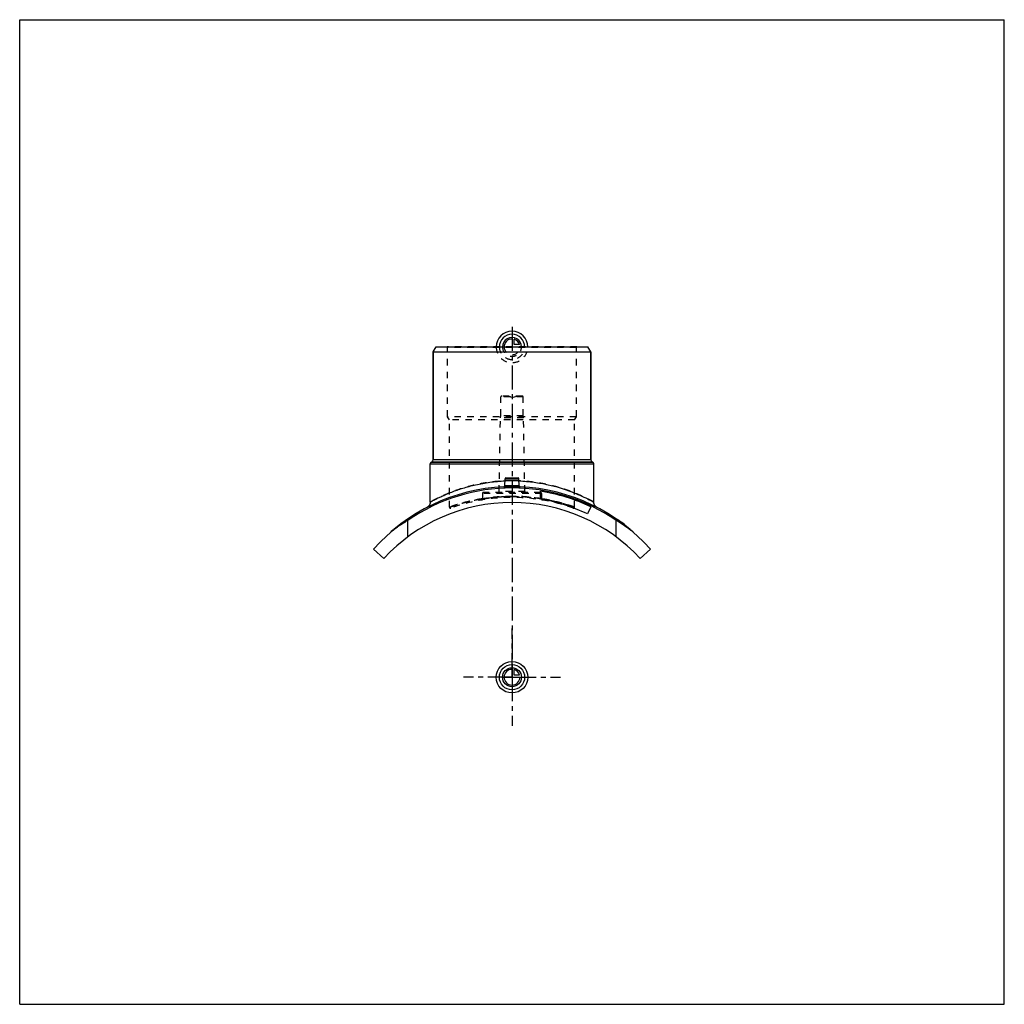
# Model space of a CAD drawing. Header units: millimetres. Extents: x 0 to 1000, y 0 to 1000.
import ezdxf

# ---------------------------------------------------------------- set-up
doc = ezdxf.new("R2010")
doc.units = ezdxf.units.MM
doc.header["$LTSCALE"] = 65.185185
doc.linetypes.add('CENTER', pattern=[0.6, 0.375, -0.075, 0.075, -0.075])
doc.linetypes.add('HIDDEN', pattern=[0.2, 0.1, -0.1])
doc.layers.get('0').update_dxf_attribs({"linetype": 'CONTINUOUS'})
for name, color, linetype in [('ACHSEN_S', 7, 'CONTINUOUS'), ('FASEN', 7, 'CONTINUOUS'), ('KOERPER', 7, 'CONTINUOUS'), ('KONST.EL_MIT_GEO', 7, 'CONTINUOUS'), ('KURVEN', 7, 'CONTINUOUS')]:
    doc.layers.add(name, color=color, linetype=linetype)

msp = doc.modelspace()

# ---------------------------------------------------------------- linework, layer by layer
at = {"color": 7, "linetype": 'Continuous'}
for p, q in [((0, 0), (0, 1000)), ((0, 1000), (1000, 1000)), ((1000, 0), (1000, 1000)), ((0, 0), (1000, 0))]:
    msp.add_line(p, q, dxfattribs=at)
at = {"layer": 'ACHSEN_S', "color": 2, "linetype": 'CENTER'}
msp.add_line((500, 688), (500, 312), dxfattribs=at)
at = {"layer": 'FASEN', "color": 7, "linetype": 'Continuous'}
for p, q in [((420, 662.8), (422.9, 667.7)), ((420, 662.8), (580, 662.8)), ((422.9, 667.7), (577.1, 667.7)), ((580, 662.8), (577.1, 667.7))]:
    msp.add_line(p, q, dxfattribs=at)
at = {"layer": 'KOERPER', "color": 7, "linetype": 'Continuous'}
for p, q in [((420, 553.2), (420, 662.8)), ((580, 553.2), (580, 662.8)), ((417, 510.1), (417, 548.9)), ((583, 510.1), (583, 548.9)), ((580, 505.3), (576.6, 498))]:
    msp.add_line(p, q, dxfattribs=at)
at = {"layer": 'KOERPER', "color": 8, "linetype": 'HIDDEN'}
for p, q in [((488.6, 597.8), (488.6, 616.8)), ((511.4, 597.8), (511.4, 616.8)), ((487, 520.7), (488.3, 595.8)), ((488.3, 595.8), (488.6, 597.8)), ((511.7, 595.8), (488.3, 595.8)), ((511.4, 597.8), (488.6, 597.8)), ((511.7, 595.8), (511.4, 597.8)), ((513, 520.7), (511.7, 595.8)), ((470, 518.8), (470, 513.3)), ((530, 518.8), (530, 513.3))]:
    msp.add_line(p, q, dxfattribs=at)
at = {"layer": 'KOERPER', "color": 2, "linetype": 'CENTER'}
for q in [(500, 381.6), (450.6, 332.2), (549.4, 332.2), (500, 282.9)]:
    msp.add_line((500, 332.2), q, dxfattribs=at)
at = {"layer": 'KONST.EL_MIT_GEO', "color": 7, "linetype": 'Continuous'}
for p, q in [((420, 662.8), (420, 553.2)), ((580, 662.8), (580, 553.2)), ((418, 550.6), (418.8, 551)), ((418, 550.6), (582, 550.6)), ((418.8, 551), (581.2, 551)), ((420, 553.2), (580, 553.2)), ((582, 550.6), (581.2, 551)), ((417, 548.9), (583, 548.9)), ((492.6, 526.5), (493, 533.8)), ((493, 533.8), (507, 533.8)), ((493.9, 534.8), (506.1, 534.8)), ((507.4, 526.5), (507, 533.8)), ((529, 513.1), (529, 521.2)), ((583, 510.1), (583, 510.1)), ((394.3, 474.9), (394.3, 491.6)), ((605.7, 474.9), (605.7, 491.6)), ((607.2, 492.4), (607, 492.2)), ((607.2, 492.1), (607.4, 492.3)), ((613.4, 487.6), (613.6, 487.8)), ((614.1, 487), (614.3, 487.2)), ((359.5, 462.4), (369.8, 452.9)), ((630.2, 452.9), (640.5, 462.4))]:
    msp.add_line(p, q, dxfattribs=at)
at = {"layer": 'KONST.EL_MIT_GEO', "color": 8, "linetype": 'HIDDEN'}
for p, q in [((434.6, 667.2), (434.1, 667.7)), ((565.9, 667.7), (434.1, 667.7)), ((434.6, 596.8), (434.6, 667.2)), ((565.4, 667.2), (434.6, 667.2)), ((565.4, 667.2), (565.9, 667.7)), ((565.4, 596.8), (565.4, 667.2)), ((511.4, 616.8), (488.6, 616.8)), ((510.3, 617.8), (489.6, 617.8)), ((500, 616.4), (495, 617.8)), ((500, 616.4), (505, 617.8)), ((436.5, 593.5), (434.6, 596.8)), ((565.4, 596.8), (434.6, 596.8)), ((436.5, 504.9), (436.5, 593.5)), ((563.5, 593.5), (436.5, 593.5)), ((563.5, 593.5), (565.4, 596.8)), ((563.5, 504.9), (563.5, 593.5)), ((513, 520.7), (487, 520.7)), ((491.7, 525.6), (491.7, 525.6)), ((508.2, 525.6), (508.2, 525.6)), ((530, 518.8), (470, 518.8)), ((470, 513.5), (470, 513.5)), ((529, 519.8), (471, 519.8)), ((529, 513.4), (530, 513.2)), ((530, 513.5), (530, 513.5)), ((607.4, 491.9), (607.6, 492.2)), ((607.6, 492.2), (607.4, 491.9)), ((607.5, 491.9), (607.7, 492.1)), ((607.8, 491.6), (608, 491.9)), ((608.1, 491.4), (608.3, 491.7)), ((608.3, 491.3), (608.5, 491.6)), ((608.3, 491.3), (608.5, 491.5)), ((608.5, 491.2), (608.7, 491.4)), ((608.7, 491.1), (608.8, 491.3)), ((608.7, 491), (608.9, 491.3)), ((608.9, 490.9), (609, 491.2)), ((608.9, 490.8), (609.1, 491.1)), ((609.7, 490.3), (609.9, 490.5)), ((609.8, 490.2), (610, 490.5)), ((609.9, 490.2), (610, 490.4)), ((610.1, 490), (610.3, 490.2)), ((610.5, 489.7), (610.7, 489.9)), ((610.7, 489.6), (610.9, 489.8)), ((610.7, 489.6), (610.9, 489.8)), ((611.2, 489.2), (611.4, 489.4)), ((611.4, 489.1), (611.6, 489.3)), ((611.4, 489), (611.6, 489.3)), ((612.6, 488.2), (612.7, 488.4)), ((613, 487.9), (613.2, 488.1)), ((613, 487.9), (613.2, 488.1)), ((613, 487.8), (613.2, 488.1)), ((613.2, 487.7), (613.4, 487.9)), ((613.4, 487.6), (613.5, 487.8)), ((613.7, 487.4), (613.9, 487.6)), ((613.7, 487.4), (613.9, 487.6)), ((613.8, 487.3), (614, 487.5))]:
    msp.add_line(p, q, dxfattribs=at)
at = {"layer": 'KONST.EL_MIT_GEO', "color": 7, "linetype": 'Continuous'}
for points in [[(492.6, 526.5), (492.6, 526.5), (492.6, 526.4), (492.5, 526.3), (492.5, 526.2), (492.5, 526.1), (492.4, 526.1), (492.4, 526), (492.4, 525.9), (492.3, 525.9), (492.3, 525.8), (492.2, 525.8), (492.1, 525.7), (492.1, 525.7), (492, 525.7), (491.9, 525.6), (491.8, 525.6), (491.8, 525.6), (491.7, 525.6)], [(508.2, 525.6), (508.1, 525.6), (508, 525.7), (507.9, 525.7), (507.9, 525.7), (507.8, 525.8), (507.7, 525.8), (507.7, 525.9), (507.6, 525.9), (507.6, 526), (507.6, 526.1), (507.5, 526.1), (507.5, 526.2), (507.5, 526.3), (507.4, 526.4), (507.4, 526.5), (507.4, 526.5)], [(508.3, 525.6), (508.2, 525.6), (508.2, 525.6)], [(417, 510.1), (417, 510), (417, 509.7), (417, 509.4), (416.9, 509.1), (416.9, 508.9), (416.8, 508.6), (416.7, 508.3), (416.7, 508.1), (416.5, 507.8), (416.4, 507.5), (416.3, 507.3), (416.2, 507), (416, 506.8), (415.9, 506.5), (415.7, 506.3), (415.5, 506.1), (415.3, 505.9), (415.1, 505.7), (414.9, 505.5), (414.7, 505.3), (414.5, 505.2), (414.2, 505), (414, 504.9), (413.8, 504.7)], [(586.2, 504.7), (586, 504.9), (585.8, 505), (585.5, 505.2), (585.3, 505.3), (585.1, 505.5), (584.9, 505.7), (584.7, 505.9), (584.5, 506.1), (584.3, 506.3), (584.1, 506.5), (584, 506.8), (583.8, 507), (583.7, 507.3), (583.6, 507.5), (583.5, 507.8), (583.3, 508.1), (583.3, 508.3), (583.2, 508.6), (583.1, 508.9), (583.1, 509.1), (583, 509.4), (583, 509.7), (583, 510), (583, 510.1)]]:
    msp.add_lwpolyline(points, dxfattribs=at)
at = {"layer": 'KONST.EL_MIT_GEO', "color": 8, "linetype": 'HIDDEN'}
for centre, radius, start, end in [((489.6, 616.8), 1, 90, 180), ((510.3, 616.8), 1, 0, 90), ((500, 363.4), 168.3, 90.0003, 92.44), ((500, 363.4), 168.4, 87.5604, 89.9993), ((486, 520.8), 1, 270, 359), ((500, 338.2), 187.5, 87.4366, 92.5634), ((491.6, 526.6), 0.996, 272.566, 275.7618), ((508.4, 526.6), 0.992, 183.0131, 183.9387), ((508.4, 526.6), 0.996, 251.5391, 254.8375), ((508.4, 526.6), 1, 260.8454, 264.2162), ((514, 520.8), 1, 181, 270), ((500, 332.2), 182.6, 70.1012, 109.8988), ((469, 513.2), 1, 279.7191, 360), ((471, 518.8), 1, 90, 180), ((500, 326.4), 189.5, 89.9998, 99.1094), ((500, 343.8), 172.1, 80.3063, 89.999), ((500, 326.4), 189.5, 81.2058, 90.0011), ((529, 518.8), 1, 0, 90), ((500, 326.5), 189.4, 80.8892, 81.2055), ((531, 513.2), 1, 180, 260.2809), ((437.5, 504.9), 1, 180, 289.8988), ((562.5, 504.9), 1, 250.1012, 0), ((503.6, 312.2), 210, 121.3377, 127.0523), ((495.9, 311.4), 211, 52.9604, 58.6496)]:
    msp.add_arc(centre, radius, start, end, dxfattribs=at)
at = {"layer": 'KONST.EL_MIT_GEO', "color": 7, "linetype": 'Continuous'}
for centre, radius, start, end in [((419, 548.9), 2, 120, 180), ((417.5, 553.2), 2.5, 300, 360), ((582.5, 553.2), 2.5, 180, 240), ((581, 548.9), 2, 0, 60), ((493.9, 533.8), 1, 90, 177), ((506.1, 533.8), 1, 3, 90), ((500, 338.2), 187.5, 92.5634, 138.5327), ((500, 338.2), 186.2, 55.4232, 124.5768), ((491.6, 526.6), 1, 272.5755, 356.9902), ((508.4, 526.6), 1, 183.0109, 258.0437), ((508.4, 526.6), 1, 258.0546, 260.8454), ((508.4, 526.6), 0.999, 260.8397, 267.4257), ((500, 338.2), 187.5, 41.4673, 87.4366), ((500, 338.2), 185.2, 64.4, 81), ((500, 338.2), 177.2, 64.4, 80.59), ((500, 332.2), 177.5, 42.8125, 137.1875), ((504.1, 311.4), 211, 121.3504, 127.0396), ((496.4, 312.2), 210, 52.9477, 58.6623), ((500, 338.2), 187.8, 52.5, 55.19)]:
    msp.add_arc(centre, radius, start, end, dxfattribs=at)
at = {"layer": 'KONST.EL_MIT_GEO', "color": 8, "linetype": 'HIDDEN'}
for points, knots in [([(500, 531.7), (494.5, 531.7), (483.7, 531.2), (468.2, 529), (454.1, 525.6), (441.9, 521.6), (433, 518), (427.1, 515.3), (423.7, 513.6), (420.9, 512.2), (419.1, 511.2), (418, 510.6), (417.4, 510.3), (417.1, 510.1), (417, 510.1)], [0, 0, 0, 0, 0.18982, 0.37236, 0.54135, 0.69161, 0.81828, 0.87112, 0.91594, 0.95196, 0.97839, 0.98779, 0.99456, 1, 1, 1, 1]), ([(583, 510.1), (583, 510.1), (583, 510.1), (582.9, 510.1), (582.8, 510.2), (582.6, 510.3), (582.3, 510.4), (581.9, 510.7), (581.3, 511), (580.4, 511.5), (579.3, 512.1), (578, 512.8), (575.9, 513.8), (572.9, 515.3), (568.7, 517.2), (563.9, 519.2), (558.6, 521.3), (552.7, 523.4), (543.8, 526.1), (531.8, 529), (516.3, 531.2), (505.5, 531.7), (500, 531.7)], [0, 0, 0, 0, 0.00034, 0.00136, 0.00307, 0.00544, 0.00849, 0.01221, 0.02161, 0.03358, 0.04803, 0.06489, 0.08405, 0.12888, 0.18171, 0.24179, 0.30839, 0.38089, 0.45867, 0.62765, 0.81019, 1, 1, 1, 1]), ([(500, 525), (499.5, 525), (498.4, 525), (496.8, 525), (495.4, 525.1), (494.2, 525.1), (493.1, 525.2), (492.4, 525.3), (491.9, 525.4), (491.7, 525.5), (491.6, 525.5), (491.6, 525.6)], [0, 0, 0, 0, 0.19318, 0.37889, 0.54999, 0.69996, 0.82323, 0.9154, 0.97371, 0.99024, 1, 1, 1, 1]), ([(500, 526.7), (499.5, 526.7), (498.6, 526.7), (497.2, 526.7), (495.9, 526.6), (495, 526.6), (494.3, 526.6), (493.8, 526.6), (493.5, 526.6), (493.2, 526.5), (492.9, 526.5), (492.8, 526.5), (492.7, 526.5), (492.7, 526.5), (492.6, 526.5), (492.6, 526.5), (492.6, 526.5), (492.6, 526.5)], [0, 0, 0, 0, 0.19492, 0.38236, 0.55518, 0.70672, 0.77266, 0.83118, 0.88169, 0.92372, 0.95685, 0.96996, 0.98074, 0.98915, 0.99517, 0.99879, 1, 1, 1, 1]), ([(492.6, 526.5), (492.6, 526.5), (492.6, 526.5), (492.6, 526.5), (492.7, 526.5), (492.7, 526.5), (492.8, 526.5), (492.9, 526.5), (493.2, 526.5), (493.5, 526.6), (493.8, 526.6), (494.3, 526.6), (495, 526.6), (495.9, 526.6), (497.2, 526.7), (498.6, 526.7), (499.5, 526.7), (500, 526.7)], [0, 0, 0, 0, 0.00121, 0.00483, 0.01085, 0.01926, 0.03004, 0.04315, 0.07628, 0.11831, 0.16882, 0.22733, 0.29328, 0.44482, 0.61763, 0.80508, 1, 1, 1, 1]), ([(500, 526), (499.5, 526), (498.6, 526), (497.2, 526), (495.9, 526), (494.8, 526.1), (494, 526.1), (493.5, 526.2), (493.2, 526.2), (492.9, 526.3), (492.7, 526.4), (492.6, 526.4), (492.6, 526.5), (492.6, 526.5)], [0, 0, 0, 0, 0.19291, 0.3784, 0.54938, 0.69931, 0.82252, 0.87266, 0.91459, 0.94801, 0.97286, 0.98953, 1, 1, 1, 1]), ([(507.4, 526.5), (507.4, 526.5), (507.4, 526.5), (507.4, 526.5), (507.3, 526.5), (507.3, 526.5), (507.2, 526.5), (507.1, 526.5), (506.8, 526.5), (506.5, 526.6), (506.2, 526.6), (505.7, 526.6), (505, 526.6), (504.1, 526.6), (502.8, 526.7), (501.4, 526.7), (500.5, 526.7), (500, 526.7)], [0, 0, 0, 0, 0.00121, 0.00483, 0.01085, 0.01926, 0.03004, 0.04315, 0.07628, 0.11831, 0.16882, 0.22733, 0.29328, 0.44482, 0.61763, 0.80508, 1, 1, 1, 1]), ([(500, 526.7), (500.5, 526.7), (501.4, 526.7), (502.8, 526.7), (504.1, 526.6), (505, 526.6), (505.7, 526.6), (506.2, 526.6), (506.5, 526.6), (506.8, 526.5), (507.1, 526.5), (507.2, 526.5), (507.3, 526.5), (507.3, 526.5), (507.4, 526.5), (507.4, 526.5), (507.4, 526.5), (507.4, 526.5)], [0, 0, 0, 0, 0.19492, 0.38236, 0.55518, 0.70672, 0.77266, 0.83118, 0.88169, 0.92372, 0.95685, 0.96996, 0.98074, 0.98915, 0.99517, 0.99879, 1, 1, 1, 1]), ([(507.4, 526.5), (507.4, 526.5), (507.4, 526.4), (507.3, 526.4), (507.1, 526.3), (506.8, 526.2), (506.5, 526.2), (506, 526.1), (505.2, 526.1), (504.1, 526), (502.8, 526), (501.4, 526), (500.5, 526), (500, 526)], [0, 0, 0, 0, 0.01047, 0.02714, 0.05199, 0.08541, 0.12734, 0.17748, 0.30069, 0.45061, 0.62159, 0.80709, 1, 1, 1, 1]), ([(436.5, 504.9), (436.6, 505), (437, 505.1), (437.9, 505.4), (439.5, 505.9), (441.6, 506.6), (444.2, 507.5), (448.8, 508.9), (455.6, 510.7), (465.1, 512.7), (480, 515.1), (491.8, 515.9), (500, 515.9)], [0, 0, 0, 0, 0.00509, 0.02025, 0.04522, 0.0796, 0.12286, 0.17442, 0.29991, 0.45095, 0.62212, 1, 1, 1, 1]), ([(470, 513.5), (467.5, 513.1), (462.9, 512.3), (456.4, 510.8), (451.5, 509.6), (448, 508.6), (445.7, 507.9), (443.6, 507.3), (441.8, 506.7), (440.2, 506.2), (439.1, 505.8), (438.3, 505.5), (437.8, 505.4), (437.4, 505.2), (437.1, 505.1), (436.9, 505.1), (436.7, 505), (436.7, 505), (436.6, 504.9), (436.5, 504.9), (436.5, 504.9), (436.5, 504.9), (436.5, 504.9)], [0, 0, 0, 0, 0.2123, 0.40585, 0.57738, 0.6539, 0.72373, 0.78649, 0.84182, 0.88934, 0.92874, 0.9453, 0.95972, 0.97197, 0.98203, 0.98988, 0.99297, 0.9955, 0.99747, 0.99887, 0.99972, 1, 1, 1, 1]), ([(500, 515.9), (498, 515.9), (494.2, 515.8), (488.6, 515.5), (484.3, 515.2), (481, 514.8), (478.9, 514.6), (476.9, 514.3), (475.1, 514.1), (473.6, 513.8), (472.5, 513.7), (471.8, 513.5), (471.3, 513.5), (470.9, 513.4), (470.6, 513.3), (470.3, 513.3), (470.2, 513.3), (470.1, 513.3), (470, 513.3), (470, 513.2), (470, 513.2), (470, 513.2)], [0, 0, 0, 0, 0.19446, 0.38145, 0.55388, 0.63259, 0.70529, 0.77129, 0.82996, 0.8807, 0.92299, 0.94083, 0.95639, 0.96964, 0.98052, 0.98903, 0.99512, 0.99725, 0.99878, 0.99969, 1, 1, 1, 1]), ([(470, 513.2), (470.2, 513.3), (471, 513.4), (472.6, 513.7), (475.4, 514.1), (479.1, 514.6), (483.5, 515.1), (490.6, 515.7), (496.2, 515.9), (500, 515.9)], [0, 0, 0, 0, 0.01948, 0.07701, 0.17005, 0.29473, 0.44614, 0.61858, 1, 1, 1, 1]), ([(530, 513.2), (529.8, 513.3), (529, 513.4), (527.4, 513.7), (524.6, 514.1), (520.9, 514.6), (516.5, 515.1), (509.4, 515.7), (503.8, 515.9), (500, 515.9)], [0, 0, 0, 0, 0.01948, 0.07701, 0.17005, 0.29473, 0.44614, 0.61858, 1, 1, 1, 1]), ([(500, 515.9), (504.2, 515.9), (512.3, 515.6), (522.3, 514.6), (529.9, 513.5), (535.3, 512.6), (540.2, 511.6), (544.8, 510.5), (548.9, 509.5), (552.6, 508.4), (555.8, 507.5), (558.4, 506.6), (560.3, 506), (561.5, 505.6), (562.2, 505.4), (562.8, 505.2), (563.1, 505.1), (563.3, 505), (563.4, 505), (563.5, 504.9), (563.5, 504.9)], [0, 0, 0, 0, 0.19269, 0.37799, 0.46573, 0.54914, 0.62751, 0.70015, 0.76641, 0.82563, 0.87717, 0.92042, 0.95479, 0.96848, 0.97976, 0.98858, 0.99492, 0.99714, 0.99873, 1, 1, 1, 1]), ([(563.5, 504.9), (563.3, 505), (562.5, 505.3), (560.8, 505.9), (558, 506.8), (552.2, 508.6), (542.9, 511.1), (534.7, 512.7), (530, 513.5)], [0, 0, 0, 0, 0.01797, 0.07127, 0.1582, 0.2763, 0.59417, 1, 1, 1, 1])]:
    msp.add_open_spline(points, degree=3, knots=knots, dxfattribs=at)
at = {"layer": 'KONST.EL_MIT_GEO', "color": 7, "linetype": 'Continuous'}
for points, knots in [([(417, 510.1), (417, 510.1), (417, 510.1), (417.1, 510.1), (417.2, 510.2), (417.4, 510.3), (417.6, 510.4), (418, 510.6), (418.5, 510.9), (419.3, 511.3), (420.3, 511.9), (421.5, 512.5), (423.4, 513.4), (426.1, 514.8), (429.8, 516.5), (434.2, 518.4), (439, 520.4), (444.4, 522.4), (452.4, 525), (463.4, 527.9), (477.7, 530.5), (487.7, 531.4), (492.8, 531.6)], [0, 0, 0, 0, 0.00033, 0.00133, 0.00299, 0.00531, 0.00829, 0.01191, 0.0211, 0.0328, 0.04695, 0.06347, 0.08228, 0.12636, 0.17847, 0.23787, 0.3039, 0.37594, 0.45341, 0.62245, 0.80644, 1, 1, 1, 1]), ([(507.2, 531.6), (512.3, 531.4), (522.2, 530.5), (540.2, 527.3), (558.6, 521.7), (573.8, 515), (581, 511.2), (583, 510.1)], [0, 0, 0, 0, 0.19212, 0.37486, 0.6917, 0.9139, 1, 1, 1, 1]), ([(491.6, 525.6), (491.6, 525.6), (491.6, 525.5), (491.7, 525.5), (491.7, 525.5)], [0, 0, 0, 0, 0.19839, 1, 1, 1, 1]), ([(491.7, 525.5), (491.7, 525.4), (491.8, 525.4), (492.2, 525.3), (492.7, 525.2), (493.5, 525.2), (494.5, 525.1), (495.7, 525.1), (497.6, 525), (499, 525), (500, 525)], [0, 0, 0, 0, 0.01759, 0.04242, 0.11396, 0.21339, 0.33791, 0.48372, 0.64622, 1, 1, 1, 1]), ([(492.6, 526.5), (492.6, 526.5), (492.6, 526.4), (492.7, 526.4), (492.9, 526.3), (493.2, 526.2), (493.5, 526.2), (494, 526.1), (494.8, 526.1), (495.9, 526), (497.2, 526), (498.6, 526), (499.5, 526), (500, 526)], [0, 0, 0, 0, 0.01047, 0.02714, 0.05199, 0.08541, 0.12734, 0.17748, 0.30069, 0.45061, 0.62159, 0.80709, 1, 1, 1, 1]), ([(500, 526), (500.5, 526), (501.4, 526), (502.8, 526), (504.1, 526), (505.2, 526.1), (506, 526.1), (506.5, 526.2), (506.8, 526.2), (507.1, 526.3), (507.3, 526.4), (507.4, 526.4), (507.4, 526.5), (507.4, 526.5)], [0, 0, 0, 0, 0.19291, 0.3784, 0.54938, 0.69931, 0.82252, 0.87266, 0.91459, 0.94801, 0.97286, 0.98953, 1, 1, 1, 1]), ([(500, 525), (500.5, 525), (501.6, 525), (503.1, 525), (504.5, 525.1), (505.8, 525.1), (506.8, 525.2), (507.5, 525.3), (507.9, 525.3), (508.1, 525.4), (508.3, 525.5), (508.4, 525.5), (508.4, 525.5)], [0, 0, 0, 0, 0.18966, 0.37229, 0.54117, 0.69011, 0.81381, 0.90801, 0.94311, 0.96995, 0.98861, 1, 1, 1, 1])]:
    msp.add_open_spline(points, degree=3, knots=knots, dxfattribs=at)
at = {"layer": 'KONST.EL_MIT_GEO', "color": 8, "linetype": 'HIDDEN'}
msp.add_open_spline([(508.4, 525.6), (508.4, 525.6), (508.4, 525.5), (508.4, 525.5)], degree=3, dxfattribs=at)
at = {"layer": 'KONST.EL_MIT_GEO', "color": 7, "linetype": 'Continuous'}
msp.add_open_spline([(508.4, 525.5), (508.4, 525.5), (508.4, 525.6), (508.4, 525.6)], degree=3, dxfattribs=at)
at = {"layer": 'KURVEN', "color": 40, "linetype": 'Continuous'}
for p, q in [((500, 677.4), (500, 667.7)), ((502.2, 670), (502.2, 675.4)), ((507.7, 670), (502.2, 670)), ((500, 341.9), (500, 332.2)), ((490.4, 332.2), (508, 332.2)), ((502.2, 334.4), (502.2, 339.9)), ((507.7, 334.4), (502.2, 334.4))]:
    msp.add_line(p, q, dxfattribs=at)
at = {"layer": 'KURVEN', "color": 8, "linetype": 'HIDDEN'}
msp.add_line((490.4, 667.7), (508, 667.7), dxfattribs=at)
at = {"layer": 'KURVEN', "color": 40, "linetype": 'Continuous'}
for radius in [16, 12.8, 9.6]:
    msp.add_circle((500, 332.2), radius, dxfattribs=at)
for centre, radius, start, end in [((500, 667.7), 16, 0, 180), ((500, 667.7), 12.8, 0, 180), ((500, 667.7), 9.6, 0, 180.0001), ((500, 667.7), 8, 90, 180.0001), ((500, 667.7), 8, 15.962, 74.038), ((500, 332.2), 8, 90, 360), ((500, 332.2), 8, 15.962, 74.038)]:
    msp.add_arc(centre, radius, start, end, dxfattribs=at)
at = {"layer": 'KURVEN', "color": 8, "linetype": 'HIDDEN'}
for radius, start in [(16, 180), (12.8, 180), (9.6, 180.0001), (8, 180.0001)]:
    msp.add_arc((500, 667.7), radius, start, 360, dxfattribs=at)

doc.saveas('drawing.dxf')
